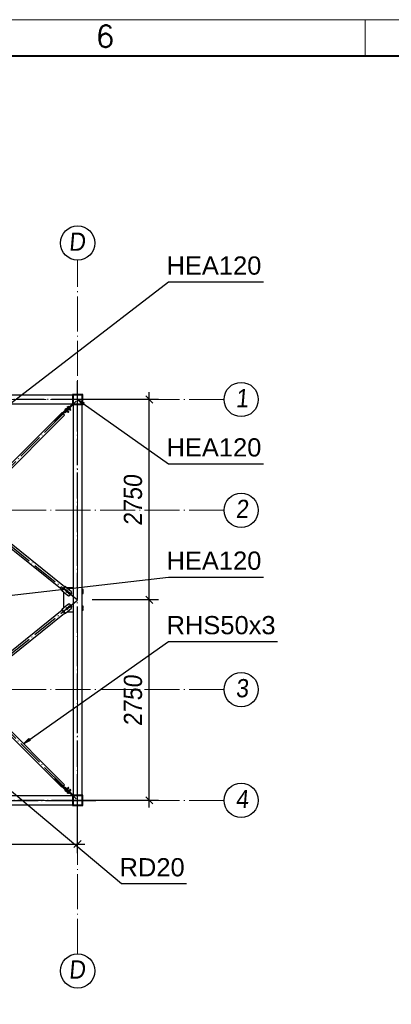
# Paper-space layout 'A0 Advance Steel' of a CAD drawing. Header units: millimetres. Extents: x 228 to 822, y 214 to 634.
# Tile 74 of 76: x 627 to 678, y 499 to 634. Entities that reach past the tile are written whole.
import ezdxf

# ---------------------------------------------------------------- set-up
doc = ezdxf.new("R2010")
doc.units = ezdxf.units.MM
doc.linetypes.add('ACAD_ISO04W100', pattern=[30, 24, -3, 0, -3])
doc.layers.get('0').update_dxf_attribs({"linetype": 'CONTINUOUS'})
for name, color, linetype, lineweight in [('5', 7, 'CONTINUOUS', 15), ('RAHM2', 1, 'CONTINUOUS', 15), ('RAHM3', 51, 'CONTINUOUS', 30), ('RAHM5', 3, 'CONTINUOUS', 40)]:
    doc.layers.add(name, color=color, linetype=linetype, lineweight=lineweight)
for name, color, linetype in [('AS_Belki', 145, 'CONTINUOUS'), ('AS_Blachy', 30, 'CONTINUOUS'), ('AS_DIM_ON', 7, 'CONTINUOUS'), ('AS_Sruby', 9, 'CONTINUOUS')]:
    doc.layers.add(name, color=color, linetype=linetype)
doc.styles.add('Arial', font='arial.ttf')
doc.styles.add('ARIAL_1', font='arial.ttf', dxfattribs={"width": 0.9, "oblique": 5})
doc.styles.add('ROMANS', font='romans.shx', dxfattribs={"width": 0.9})

# ---------------------------------------------------------------- blocks, each defined once
blk = doc.blocks.new('132QEWDSAASD')
at = {"layer": 'RAHM2'}
blk.add_line((446, 415), (446, 420), dxfattribs=at)
blk.add_lwpolyline([(0, 0), (0, 420), (594, 420), (594, 0)], close=True, dxfattribs=at)
at = {"layer": 'RAHM5'}
blk.add_line((589, 415), (5, 415), dxfattribs=at)
at = {"layer": 'RAHM3', "style": 'ROMANS'}
blk.add_text('6', height=3, dxfattribs=at).set_placement((409.06, 416.23))
blk = doc.blocks.new('5ytrhfgvc')
at = {"layer": '5'}
blk.add_blockref('132QEWDSAASD', (0, 0), dxfattribs=at)
blk = doc.blocks.new('324ewdsczxzxcz')
at = {"linetype": 'ACAD_ISO04W100', "lineweight": 5, "ltscale": 0.2}
for p, q in [((303.23, 244.97, -5394.47), (303.23, 340.13, -5394.47)), ((318.43, 244.97), (318.43, 340.13)), ((343.03, 244.97), (343.03, 340.13)), ((358.23, 244.97, 54.54), (358.23, 340.13, 54.54)), ((378.31, 321.02, -2695.99), (283.15, 321.02, -2695.99)), ((378.31, 305.82, -2695.99), (283.15, 305.82, -2695.99)), ((378.31, 281.22, -8093.96), (283.15, 281.22, -8093.96)), ((378.31, 266.02, -2641.45), (283.15, 266.02, -2641.45))]:
    blk.add_line(p, q, dxfattribs=at)
for centre in [(303.23, 342.48, -5394.47), (318.43, 342.48), (343.03, 342.48), (358.23, 342.48, 54.54), (280.8, 321.02, -2695.99), (380.66, 321.02, -2695.99), (280.8, 305.82, -2695.99), (380.66, 305.82, -2695.99), (280.8, 281.22, -8093.96), (380.66, 281.22, -8093.96), (280.8, 266.02, -2641.45), (380.66, 266.02, -2641.45), (303.23, 242.62, -5394.47), (318.43, 242.62), (343.03, 242.62), (358.23, 242.62, 54.54)]:
    blk.add_circle(centre, 2.35)
at = {"char_height": 2.5, "attachment_point": 1, "style": 'ARIAL_1'}
for s, insert in [('A', (302.01, 343.92, -5394.47)), ('B', (317.21, 343.92)), ('C', (341.81, 343.92)), ('D', (357.01, 343.92, 54.54)), ('1', (279.98, 322.46, -2695.99)), ('1', (379.9, 322.46, -2695.99)), ('2', (279.98, 307.26, -2695.99)), ('2', (379.9, 307.26, -2695.99)), ('3', (279.98, 282.66, -8093.96)), ('3', (379.9, 282.66, -8093.96)), ('4', (279.98, 267.46, -2641.45)), ('4', (379.9, 267.46, -2641.45)), ('A', (302.01, 244.06, -5394.47)), ('B', (317.21, 244.06)), ('C', (341.81, 244.06)), ('D', (357.01, 244.06, 54.54))]:
    blk.add_mtext_dynamic_manual_height_columns(s, width=4.3157, gutter_width=12.5, heights=[0], dxfattribs=dict(at, insert=insert))

psp = doc.layouts.new('A0 Advance Steel')

# ---------------------------------------------------------------- linework, layer by layer
at = {"color": 0, "linetype": 'ByBlock', "lineweight": -2}
for p, q in [((635.48, 581.12), (634.76, 581.84)), ((634.76, 581.84), (635.67, 581.4)), ((635.48, 581.12), (635.67, 581.4)), ((627.34, 534.61), (628.06, 535.33)), ((628.25, 535.05), (627.34, 534.61)), ((628.25, 535.05), (628.06, 535.33))]:
    psp.add_line(p, q, dxfattribs=at)
at = {"color": 7}
for points in [[(607.26, 567.24), (647.23, 597.97), (660.24, 597.97)], [(634.76, 581.84), (647.23, 573.02), (660.24, 573.02)], [(620.16, 554.34), (647.23, 557.48), (660.24, 557.48)], [(627.34, 534.61), (647.23, 548.63), (662.18, 548.63)], [(601.48, 548.42), (640.78, 515.41), (649.71, 515.41)]]:
    psp.add_lwpolyline(points, dxfattribs=at)
at = {"layer": 'AS_Belki', "linetype": 'Continuous', "ltscale": 0.15}
for p, q in [((634.76, 582.44), (580.36, 582.44)), ((635.46, 582.54), (634.06, 582.54)), ((634.06, 582.54), (634.06, 581.14)), ((634.16, 582.44), (634.16, 581.24)), ((634.76, 581.24), (634.76, 582.44)), ((635.36, 582.44), (634.76, 582.44)), ((635.36, 581.24), (635.36, 582.44)), ((635.46, 581.14), (635.46, 582.54)), ((579.76, 581.24), (634.76, 581.24)), ((634.06, 581.14), (635.46, 581.14)), ((635.36, 581.84), (634.16, 581.84)), ((634.16, 581.24), (634.16, 527.44)), ((634.76, 581.24), (635.36, 581.24)), ((635.36, 527.44), (635.36, 581.24)), ((632.6, 580.03), (621.36, 568.79)), ((621.72, 568.44), (632.96, 579.68)), ((631.59, 578.93), (632.65, 579.99)), ((632.75, 579.89), (631.68, 578.83)), ((632.65, 579.99), (632.6, 580.03)), ((632.96, 579.68), (632.75, 579.89)), ((631.59, 578.92), (631.59, 578.93)), ((631.68, 578.83), (631.68, 578.84)), ((632.94, 556.13), (621.89, 565.07)), ((621.58, 564.68), (632.62, 555.75)), ((632.62, 552.93), (621.58, 543.99)), ((621.89, 543.6), (632.94, 552.54)), ((621.36, 539.88), (632.6, 528.64)), ((632.96, 528.99), (621.72, 540.23)), ((631.59, 529.74), (631.59, 529.75)), ((632.65, 528.68), (631.59, 529.74)), ((631.68, 529.84), (632.75, 528.78)), ((631.68, 529.83), (631.68, 529.84)), ((632.6, 528.64), (632.65, 528.68)), ((632.75, 528.78), (632.96, 528.99)), ((634.76, 527.44), (580.36, 527.44)), ((635.46, 527.54), (634.06, 527.54)), ((634.06, 527.54), (634.06, 526.14)), ((634.16, 527.44), (634.16, 526.24)), ((634.76, 526.24), (634.76, 527.44)), ((635.36, 527.44), (634.76, 527.44)), ((635.36, 526.24), (635.36, 527.44)), ((635.46, 526.14), (635.46, 527.54)), ((579.76, 526.24), (634.76, 526.24)), ((634.06, 526.14), (635.46, 526.14)), ((634.16, 526.84), (635.36, 526.84)), ((634.76, 526.24), (635.36, 526.24))]:
    psp.add_line(p, q, dxfattribs=at)
at = {"layer": 'AS_Belki', "color": 10, "linetype": 'ACAD_ISO04W100', "ltscale": 0.15}
for points in [[(634.76, 524.34), (634.76, 526.84), (634.76, 581.84), (634.76, 584.34)], [(634.76, 524.34), (634.76, 526.84), (634.76, 581.84), (634.76, 584.34)], [(637.26, 581.84), (634.76, 581.84), (579.76, 581.84), (577.26, 581.84)], [(637.26, 581.84), (634.76, 581.84), (579.76, 581.84), (577.26, 581.84)], [(634.55, 581.62), (632.78, 579.86), (621.54, 568.62), (619.77, 566.85)], [(634.76, 581.84), (634.76, 581.84), (634.76, 581.84), (634.76, 581.84)], [(619.79, 566.45), (621.74, 564.87), (632.78, 555.94), (634.72, 554.37)], [(619.79, 542.22), (621.74, 543.8), (632.78, 552.73), (634.72, 554.3)], [(634.55, 527.05), (632.78, 528.82), (621.54, 540.06), (619.77, 541.82)], [(637.26, 526.84), (634.76, 526.84), (579.76, 526.84), (577.26, 526.84)], [(577.26, 526.84), (579.76, 526.84), (634.76, 526.84), (637.26, 526.84)], [(634.76, 526.84), (634.76, 526.84), (634.76, 526.84), (634.76, 526.84)]]:
    psp.add_lwpolyline(points, dxfattribs=at)
at = {"layer": 'AS_Blachy', "linetype": 'Continuous', "ltscale": 0.15}
for p, q in [((632.96, 580.12), (634.02, 581.18)), ((634.1, 581.09), (633.04, 580.03)), ((634.1, 581.09), (634.02, 581.18)), ((633.47, 580.8), (631.59, 578.92)), ((631.68, 578.84), (632.96, 580.12)), ((632.96, 580.12), (633.04, 580.03)), ((633.57, 580.9), (633.47, 580.8)), ((633.47, 580.8), (633.55, 580.71)), ((633.66, 580.82), (633.57, 580.9)), ((631.68, 578.84), (631.59, 578.92)), ((633, 556.21), (632.56, 555.67)), ((632.56, 555.67), (632.65, 555.59)), ((632.65, 555.59), (633.09, 556.14)), ((632.65, 555.59), (633.49, 554.91)), ((632.82, 555.45), (632.81, 555.44)), ((632.81, 555.44), (632.81, 553.34)), ((633.09, 556.14), (633, 556.21)), ((633.93, 555.46), (633.09, 556.14)), ((633.31, 555.99), (633.3, 555.97)), ((634.16, 555.99), (633.31, 555.99)), ((633.95, 555.25), (633.93, 555.46)), ((633.49, 554.91), (633.7, 554.94)), ((633.7, 554.94), (633.95, 555.25)), ((632.65, 553.08), (632.56, 553)), ((632.56, 553), (633, 552.46)), ((633.49, 553.76), (632.65, 553.08)), ((633.09, 552.54), (632.65, 553.08)), ((632.81, 553.34), (632.87, 553.26)), ((633.09, 552.54), (633.93, 553.21)), ((633.3, 552.7), (633.31, 552.69)), ((633.31, 552.69), (634.16, 552.69)), ((633.7, 553.74), (633.49, 553.76)), ((633.95, 553.43), (633.7, 553.74)), ((633.93, 553.21), (633.95, 553.43)), ((633, 552.46), (633.09, 552.54)), ((631.59, 529.75), (631.68, 529.83)), ((631.59, 529.75), (633.47, 527.88)), ((632.96, 528.56), (631.68, 529.83)), ((633.04, 528.64), (632.96, 528.56)), ((634.02, 527.49), (632.96, 528.56)), ((633.04, 528.64), (634.1, 527.58)), ((633.47, 527.88), (633.55, 527.96)), ((633.47, 527.88), (633.57, 527.77)), ((633.57, 527.77), (633.66, 527.85)), ((634.02, 527.49), (634.1, 527.58))]:
    psp.add_line(p, q, dxfattribs=at)
at = {"layer": 'AS_DIM_ON', "color": 8, "linetype": 'ByBlock', "lineweight": -2}
for p, q in [((645.09, 581.34), (644.09, 582.34)), ((645.09, 553.84), (644.09, 554.84)), ((644.09, 554.84), (645.09, 553.84)), ((644.09, 527.34), (645.09, 526.34)), ((634.26, 520.35), (635.26, 521.35))]:
    psp.add_line(p, q, dxfattribs=at)
at = {"layer": 'AS_DIM_ON', "color": 8}
for p, q in [((644.59, 554.34), (644.59, 582.84)), ((645.84, 581.84), (636.76, 581.84)), ((645.84, 554.34), (636.76, 554.34)), ((644.59, 525.84), (644.59, 554.34)), ((645.84, 526.84), (636.76, 526.84)), ((634.76, 519.6), (634.76, 524.84)), ((607.26, 520.85), (635.76, 520.85))]:
    psp.add_line(p, q, dxfattribs=at)
at = {"layer": 'AS_Sruby', "linetype": 'Continuous', "ltscale": 0.15}
for p, q in [((633.08, 580.55), (633.02, 580.49)), ((633.02, 580.49), (633.07, 580.43)), ((633.06, 580.43), (633.05, 580.42)), ((633.05, 580.42), (633.05, 580.41)), ((633.05, 580.41), (633.06, 580.39)), ((633.05, 580.41), (633.05, 580.41)), ((633.07, 580.44), (633.06, 580.43)), ((633.08, 580.45), (633.07, 580.44)), ((633.14, 580.61), (633.08, 580.55)), ((633.08, 580.55), (633.13, 580.5)), ((633.1, 580.46), (633.08, 580.45)), ((633.11, 580.48), (633.1, 580.46)), ((633.13, 580.5), (633.11, 580.48)), ((633.15, 580.51), (633.13, 580.5)), ((633.19, 580.56), (633.14, 580.61)), ((633.16, 580.53), (633.15, 580.51)), ((633.18, 580.54), (633.16, 580.53)), ((633.19, 580.56), (633.18, 580.54)), ((633.2, 580.57), (633.19, 580.56)), ((633.21, 580.57), (633.2, 580.57)), ((633.21, 580.58), (633.21, 580.57)), ((633.22, 580.58), (633.21, 580.58)), ((633.23, 580.56), (633.22, 580.58)), ((633.23, 580.22), (633.25, 580.21)), ((633.25, 580.21), (633.26, 580.21)), ((633.25, 580.21), (633.25, 580.21)), ((633.26, 580.21), (633.27, 580.22)), ((633.27, 580.23), (633.35, 580.15)), ((633.27, 580.22), (633.28, 580.23)), ((633.28, 580.23), (633.29, 580.24)), ((633.29, 580.24), (633.3, 580.26)), ((633.36, 580.83), (633.3, 580.77)), ((633.3, 580.77), (633.35, 580.72)), ((633.3, 580.26), (633.32, 580.27)), ((633.32, 580.27), (633.34, 580.29)), ((633.34, 580.7), (633.33, 580.7)), ((633.33, 580.7), (633.33, 580.69)), ((633.33, 580.69), (633.35, 580.68)), ((633.35, 580.72), (633.34, 580.71)), ((633.34, 580.71), (633.34, 580.7)), ((633.34, 580.29), (633.35, 580.31)), ((633.34, 580.29), (633.41, 580.21)), ((633.37, 580.73), (633.35, 580.72)), ((633.35, 580.31), (633.37, 580.32)), ((633.35, 580.15), (633.41, 580.21)), ((633.42, 580.89), (633.36, 580.83)), ((633.36, 580.83), (633.41, 580.78)), ((633.38, 580.75), (633.37, 580.73)), ((633.37, 580.32), (633.38, 580.34)), ((633.37, 580.17), (633.48, 580.06)), ((633.4, 580.76), (633.38, 580.75)), ((633.38, 580.34), (633.4, 580.35)), ((633.41, 580.78), (633.4, 580.76)), ((633.42, 580.38), (633.4, 580.39)), ((633.4, 580.35), (633.41, 580.36)), ((633.47, 580.28), (633.4, 580.35)), ((633.43, 580.8), (633.41, 580.78)), ((633.41, 580.36), (633.41, 580.37)), ((633.41, 580.37), (633.42, 580.37)), ((633.41, 580.21), (633.47, 580.28)), ((633.47, 580.84), (633.42, 580.89)), ((633.42, 580.37), (633.42, 580.38)), ((633.45, 580.81), (633.43, 580.8)), ((633.46, 580.83), (633.45, 580.81)), ((633.56, 580.15), (633.45, 580.26)), ((633.47, 580.84), (633.46, 580.83)), ((633.48, 580.85), (633.47, 580.84)), ((633.49, 580.86), (633.48, 580.85)), ((633.48, 580.07), (633.49, 580.08)), ((633.48, 580.06), (633.48, 580.07)), ((633.5, 580.86), (633.49, 580.86)), ((633.49, 580.08), (633.5, 580.09)), ((633.52, 580.85), (633.5, 580.86)), ((633.5, 580.86), (633.5, 580.86)), ((633.5, 580.09), (633.52, 580.11)), ((633.52, 580.51), (633.53, 580.49)), ((633.52, 580.11), (633.54, 580.12)), ((633.53, 580.49), (633.54, 580.49)), ((633.54, 580.5), (633.55, 580.5)), ((633.54, 580.49), (633.54, 580.5)), ((633.54, 580.12), (633.55, 580.14)), ((633.55, 580.5), (633.56, 580.51)), ((633.55, 580.14), (633.56, 580.15)), ((633.56, 580.51), (633.57, 580.53)), ((633.56, 580.51), (633.63, 580.44)), ((633.56, 580.15), (633.56, 580.15)), ((633.57, 580.53), (633.59, 580.54)), ((633.59, 580.54), (633.6, 580.56)), ((633.6, 580.56), (633.62, 580.57)), ((633.62, 580.57), (633.64, 580.59)), ((633.62, 580.57), (633.69, 580.5)), ((633.63, 580.44), (633.69, 580.5)), ((633.64, 580.59), (633.65, 580.61)), ((633.65, 580.61), (633.67, 580.62)), ((633.65, 580.46), (633.76, 580.35)), ((633.67, 580.62), (633.68, 580.63)), ((633.76, 580.56), (633.68, 580.64)), ((633.68, 580.63), (633.69, 580.64)), ((633.7, 580.66), (633.69, 580.68)), ((633.69, 580.64), (633.7, 580.65)), ((633.69, 580.5), (633.76, 580.56)), ((633.7, 580.65), (633.7, 580.66)), ((633.7, 580.66), (633.7, 580.66)), ((633.84, 580.43), (633.74, 580.54)), ((633.76, 580.35), (633.77, 580.36)), ((633.76, 580.35), (633.76, 580.35)), ((633.77, 580.36), (633.79, 580.37)), ((633.79, 580.37), (633.8, 580.39)), ((633.8, 580.39), (633.82, 580.41)), ((633.82, 580.41), (633.83, 580.42)), ((633.83, 580.42), (633.84, 580.43)), ((633.84, 580.43), (633.84, 580.43)), ((633.29, 555.59), (633.22, 555.52)), ((633.22, 555.52), (633.26, 555.42)), ((633.26, 555.42), (633.36, 555.41)), ((633.39, 555.58), (633.29, 555.59)), ((633.36, 555.41), (633.42, 555.48)), ((633.42, 555.48), (633.39, 555.58)), ((633.6, 555.34), (633.53, 555.26)), ((633.53, 555.26), (633.57, 555.17)), ((633.7, 555.33), (633.6, 555.34)), ((633.73, 555.23), (633.7, 555.33)), ((635.54, 555.75), (635.36, 555.75)), ((635.36, 555.51), (635.54, 555.51)), ((635.54, 555.44), (635.36, 555.44)), ((635.54, 555.74), (635.54, 555.75)), ((635.54, 555.71), (635.54, 555.74)), ((635.54, 555.67), (635.54, 555.71)), ((635.54, 555.62), (635.54, 555.67)), ((635.54, 555.57), (635.54, 555.62)), ((635.54, 555.54), (635.54, 555.57)), ((635.54, 555.51), (635.54, 555.54)), ((635.54, 555.51), (635.54, 555.51)), ((635.54, 555.42), (635.54, 555.44)), ((635.54, 555.39), (635.54, 555.42)), ((635.54, 555.35), (635.54, 555.39)), ((635.54, 555.31), (635.54, 555.35)), ((635.54, 555.26), (635.54, 555.31)), ((635.54, 555.23), (635.54, 555.26)), ((633.57, 555.17), (633.67, 555.15)), ((633.67, 555.15), (633.73, 555.23)), ((635.36, 555.2), (635.54, 555.2)), ((635.54, 555.2), (635.54, 555.23)), ((635.54, 555.2), (635.54, 555.2)), ((633.26, 553.25), (633.22, 553.16)), ((633.22, 553.16), (633.29, 553.08)), ((633.36, 553.27), (633.26, 553.25)), ((633.29, 553.08), (633.39, 553.09)), ((633.42, 553.19), (633.36, 553.27)), ((633.39, 553.09), (633.42, 553.19)), ((633.57, 553.5), (633.53, 553.41)), ((633.53, 553.41), (633.6, 553.33)), ((633.67, 553.52), (633.57, 553.5)), ((633.6, 553.33), (633.7, 553.35)), ((633.73, 553.44), (633.67, 553.52)), ((633.7, 553.35), (633.73, 553.44)), ((635.54, 553.48), (635.36, 553.48)), ((635.36, 553.24), (635.54, 553.24)), ((635.54, 553.16), (635.36, 553.16)), ((635.36, 552.92), (635.54, 552.92)), ((635.54, 553.47), (635.54, 553.48)), ((635.54, 553.45), (635.54, 553.47)), ((635.54, 553.41), (635.54, 553.45)), ((635.54, 553.36), (635.54, 553.41)), ((635.54, 553.32), (635.54, 553.36)), ((635.54, 553.28), (635.54, 553.32)), ((635.54, 553.25), (635.54, 553.28)), ((635.54, 553.24), (635.54, 553.25)), ((635.54, 553.14), (635.54, 553.16)), ((635.54, 553.16), (635.54, 553.16)), ((635.54, 553.1), (635.54, 553.14)), ((635.54, 553.05), (635.54, 553.1)), ((635.54, 553.01), (635.54, 553.05)), ((635.54, 552.97), (635.54, 553.01)), ((635.54, 552.94), (635.54, 552.97)), ((635.54, 552.92), (635.54, 552.94)), ((633.07, 528.24), (633.02, 528.18)), ((633.06, 528.28), (633.05, 528.26)), ((633.05, 528.26), (633.05, 528.25)), ((633.05, 528.26), (633.05, 528.26)), ((633.05, 528.25), (633.06, 528.25)), ((633.06, 528.25), (633.07, 528.24)), ((633.07, 528.24), (633.08, 528.22)), ((633.25, 528.47), (633.23, 528.45)), ((633.25, 528.46), (633.25, 528.47)), ((633.26, 528.46), (633.25, 528.46)), ((633.27, 528.45), (633.26, 528.46)), ((633.35, 528.52), (633.27, 528.44)), ((633.28, 528.44), (633.27, 528.45)), ((633.29, 528.43), (633.28, 528.44)), ((633.3, 528.41), (633.29, 528.43)), ((633.32, 528.4), (633.3, 528.41)), ((633.34, 528.38), (633.32, 528.4)), ((633.34, 528.38), (633.41, 528.46)), ((633.35, 528.36), (633.34, 528.38)), ((633.41, 528.46), (633.35, 528.52)), ((633.37, 528.35), (633.35, 528.36)), ((633.48, 528.61), (633.37, 528.5)), ((633.38, 528.33), (633.37, 528.35)), ((633.4, 528.32), (633.38, 528.33)), ((633.4, 528.32), (633.47, 528.4)), ((633.41, 528.31), (633.4, 528.32)), ((633.4, 528.28), (633.42, 528.3)), ((633.47, 528.4), (633.41, 528.46)), ((633.41, 528.3), (633.41, 528.31)), ((633.42, 528.3), (633.41, 528.3)), ((633.42, 528.3), (633.42, 528.3)), ((633.45, 528.42), (633.56, 528.52)), ((633.48, 528.6), (633.48, 528.61)), ((633.49, 528.6), (633.48, 528.6)), ((633.5, 528.58), (633.49, 528.6)), ((633.52, 528.57), (633.5, 528.58)), ((633.54, 528.55), (633.52, 528.57)), ((633.55, 528.54), (633.54, 528.55)), ((633.56, 528.53), (633.55, 528.54)), ((633.56, 528.52), (633.56, 528.53)), ((633.63, 528.24), (633.56, 528.16)), ((633.69, 528.17), (633.63, 528.24)), ((633.76, 528.32), (633.65, 528.22)), ((633.74, 528.13), (633.84, 528.24)), ((633.77, 528.31), (633.76, 528.32)), ((633.76, 528.32), (633.76, 528.32)), ((633.79, 528.3), (633.77, 528.31)), ((633.8, 528.28), (633.79, 528.3)), ((633.82, 528.27), (633.8, 528.28)), ((633.83, 528.25), (633.82, 528.27)), ((633.84, 528.24), (633.83, 528.25)), ((633.84, 528.24), (633.84, 528.24)), ((633.02, 528.18), (633.08, 528.12)), ((633.08, 528.22), (633.1, 528.21)), ((633.08, 528.12), (633.13, 528.18)), ((633.08, 528.12), (633.14, 528.06)), ((633.1, 528.21), (633.11, 528.19)), ((633.11, 528.19), (633.13, 528.18)), ((633.13, 528.18), (633.15, 528.16)), ((633.14, 528.06), (633.19, 528.11)), ((633.15, 528.16), (633.16, 528.14)), ((633.16, 528.14), (633.18, 528.13)), ((633.18, 528.13), (633.19, 528.12)), ((633.19, 528.12), (633.2, 528.11)), ((633.2, 528.11), (633.21, 528.1)), ((633.21, 528.1), (633.21, 528.09)), ((633.21, 528.09), (633.22, 528.09)), ((633.22, 528.09), (633.23, 528.11)), ((633.35, 527.95), (633.3, 527.9)), ((633.3, 527.9), (633.36, 527.84)), ((633.35, 528), (633.33, 527.98)), ((633.33, 527.98), (633.34, 527.97)), ((633.33, 527.98), (633.33, 527.98)), ((633.34, 527.97), (633.34, 527.96)), ((633.34, 527.96), (633.35, 527.95)), ((633.35, 527.95), (633.37, 527.94)), ((633.36, 527.84), (633.41, 527.89)), ((633.36, 527.84), (633.42, 527.78)), ((633.37, 527.94), (633.38, 527.93)), ((633.38, 527.93), (633.4, 527.91)), ((633.4, 527.91), (633.41, 527.89)), ((633.41, 527.89), (633.43, 527.88)), ((633.42, 527.78), (633.47, 527.83)), ((633.43, 527.88), (633.45, 527.86)), ((633.45, 527.86), (633.46, 527.85)), ((633.46, 527.85), (633.47, 527.83)), ((633.47, 527.83), (633.48, 527.82)), ((633.48, 527.82), (633.49, 527.81)), ((633.49, 527.81), (633.5, 527.81)), ((633.5, 527.81), (633.52, 527.83)), ((633.5, 527.81), (633.5, 527.81)), ((633.53, 528.18), (633.52, 528.17)), ((633.54, 528.18), (633.53, 528.18)), ((633.55, 528.17), (633.54, 528.18)), ((633.54, 528.18), (633.54, 528.18)), ((633.56, 528.16), (633.55, 528.17)), ((633.57, 528.15), (633.56, 528.16)), ((633.59, 528.13), (633.57, 528.15)), ((633.6, 528.11), (633.59, 528.13)), ((633.62, 528.1), (633.6, 528.11)), ((633.62, 528.1), (633.69, 528.17)), ((633.64, 528.08), (633.62, 528.1)), ((633.65, 528.07), (633.64, 528.08)), ((633.67, 528.05), (633.65, 528.07)), ((633.68, 528.04), (633.67, 528.05)), ((633.68, 528.04), (633.76, 528.11)), ((633.69, 528.03), (633.68, 528.04)), ((633.76, 528.11), (633.69, 528.17)), ((633.7, 528.02), (633.69, 528.03)), ((633.69, 528), (633.7, 528.01)), ((633.7, 528.02), (633.7, 528.02)), ((633.7, 528.01), (633.7, 528.02))]:
    psp.add_line(p, q, dxfattribs=at)
for centre, radius in [((633.32, 555.5), 0.12), ((633.32, 555.5), 0.06), ((633.63, 555.25), 0.12), ((633.63, 555.25), 0.06), ((633.32, 553.17), 0.12), ((633.32, 553.17, 0), 0.06), ((633.63, 553.42), 0.12), ((633.63, 553.42), 0.06)]:
    psp.add_circle(centre, radius, dxfattribs=at)

# ---------------------------------------------------------------- block references
psp.add_blockref('324ewdsczxzxcz', (276.53, 260.82, 8430.47))
at = {"layer": '5'}
psp.add_blockref('5ytrhfgvc', (228.18, 213.95, 26127.24), dxfattribs=at)

# ---------------------------------------------------------------- texts
at = {"color": 7, "style": 'Arial'}
for s, p in [('HEA120', (646.95, 598.97)), ('HEA120', (646.95, 574.02)), ('HEA120', (646.95, 558.48)), ('RHS50x3', (646.96, 549.63)), ('RD20', (640.51, 516.41))]:
    psp.add_text(s, height=2.5, dxfattribs=at).set_placement(p)
at = {"layer": 'AS_DIM_ON', "color": 9, "style": 'ARIAL_1', "oblique": 5, "width": 0.9}
for p in [(643.59, 564.51), (643.59, 537.01)]:
    psp.add_text('2750', height=2.5, rotation=90, dxfattribs=at).set_placement(p)

doc.saveas('drawing.dxf')
